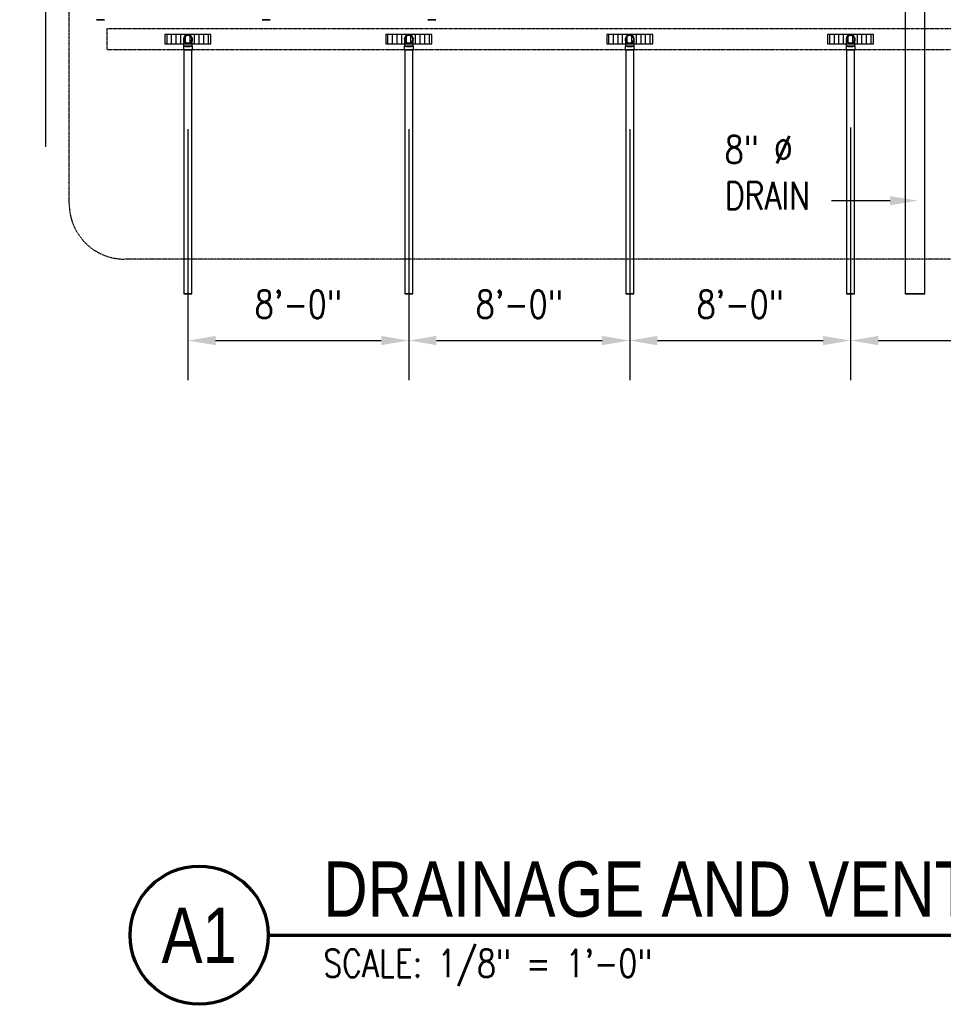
# Model space of a CAD drawing. Header units: inches. Extents: x -337 to 21291, y 405 to 2143.
# Tile 1 of 33: x -196 to 205, y 405 to 833. Entities that reach past the tile are written whole.
import ezdxf
from ezdxf import colors
from ezdxf.entities.mleader import LeaderData, LeaderLine
from ezdxf.enums import TextEntityAlignment as Align
from ezdxf.math import Vec2, Vec3

# ---------------------------------------------------------------- set-up
doc = ezdxf.new("R2010")
doc.units = ezdxf.units.IN
doc.header["$MEASUREMENT"] = 0
doc.linetypes.add('Dash', pattern=[0.25, 0.125, -0.125])
doc.linetypes.add('Dash - 1_16_', pattern=[0.1875, 0.125, -0.0625])
for name, color, linetype in [('A-ANNO-DIMS', 1, 'Continuous'), ('A-DETL-HDLN', 90, 'Dash - 1_16_'), ('A-DETL-THIN', 151, 'Continuous'), ('P-PIPE', 3, 'Continuous'), ('S-ANNO-NOTE', 2, 'Continuous'), ('S-ANNO-SYMB', 2, 'Continuous')]:
    doc.layers.add(name, color=color, linetype=linetype)
doc.layers.add('A-WALL-PATT', color=9, linetype='Continuous', true_color=0x808080)
doc.styles.add('Annotative', font='romans.shx', dxfattribs={"width": 0.8, "height": 0.125})
doc.styles.add('Arial', font='romans.shx', dxfattribs={"width": 0.8})
doc.styles.add('TITLES', font='swiss.ttf', dxfattribs={"width": 0.8, "height": 0.25})
doc.dimstyles.new('Annotative', dxfattribs={"dimscale": 0, "dimtxt": 0.125, "dimasz": 0.125, "dimexe": 0.18, "dimexo": 0.0625, "dimgap": 0.09, "dimtad": 1, "dimdec": 3, "dimzin": 3, "dimdsep": 46, "dimlunit": 4, "dimtxsty": 'Annotative', "dimcen": 0.09, "dimclrt": 2, "dimazin": 2, "dimtfac": 1, "dimtdec": 3, "dimtmove": 0, "dimatfit": 0, "dimfxl": 1, "dimtfill": 1, "dimfrac": 2, "dimtolj": 1, "dimtzin": 0, "dimarcsym": 0})
pattern_1 = [(90, (0, 0.0386), (-2, 1e-16), [])]

# ---------------------------------------------------------------- blocks, each defined once
blk = doc.blocks.new('*D36')
at = {"layer": 'A-ANNO-DIMS', "color": 0, "lineweight": -2, "transparency": 16777216}
for p, q in [((165.08, 786.32), (165.08, 676.52)), ((261.08, 786.32), (261.08, 676.52)), ((177.08, 693.8), (249.08, 693.8))]:
    blk.add_line(p, q, dxfattribs=at)
at = {"layer": 'A-ANNO-DIMS', "color": 0, "transparency": 16777216}
for points in [[(177.08, 695.8), (177.08, 691.8), (165.08, 693.8)], [(249.08, 695.8), (249.08, 691.8), (261.08, 693.8)]]:
    blk.add_solid(points, dxfattribs=at)
at = {"layer": 'A-ANNO-DIMS', "color": 2, "lineweight": -3, "transparency": 16777216, "insert": (232.91, 709.58), "char_height": 12, "width": 0.6204, "attachment_point": 5, "style": 'Annotative', "bg_fill": 3, "box_fill_scale": 1.25, "bg_fill_color": 256, "bg_fill_true_color": 13158600, "bg_fill_transparency": 0}
blk.add_mtext('\\A1;8\'-0"', dxfattribs=at)
blk = doc.blocks.new('*D37')
at = {"layer": 'A-ANNO-DIMS', "color": 0, "lineweight": -2, "transparency": 16777216}
for p, q in [((69.08, 785.71), (69.08, 676.52)), ((165.08, 785.71), (165.08, 676.52)), ((81.08, 693.8), (153.08, 693.8))]:
    blk.add_line(p, q, dxfattribs=at)
at = {"layer": 'A-ANNO-DIMS', "color": 0, "transparency": 16777216}
for points in [[(81.08, 695.8), (81.08, 691.8), (69.08, 693.8)], [(153.08, 695.8), (153.08, 691.8), (165.08, 693.8)]]:
    blk.add_solid(points, dxfattribs=at)
at = {"layer": 'A-ANNO-DIMS', "color": 2, "lineweight": -3, "transparency": 16777216, "insert": (117.08, 709.58), "char_height": 12, "width": 49.3115, "attachment_point": 5, "style": 'Annotative', "bg_fill": 3, "box_fill_scale": 1.25, "bg_fill_color": 256, "bg_fill_true_color": 13158600, "bg_fill_transparency": 0}
blk.add_mtext('\\A1;8\'-0"', dxfattribs=at)
blk = doc.blocks.new('*D38')
at = {"layer": 'A-ANNO-DIMS', "color": 0, "lineweight": -2, "transparency": 16777216}
for p, q in [((-26.92, 785.71), (-26.92, 676.52)), ((69.08, 785.71), (69.08, 676.52)), ((-14.92, 693.8), (57.08, 693.8))]:
    blk.add_line(p, q, dxfattribs=at)
at = {"layer": 'A-ANNO-DIMS', "color": 0, "transparency": 16777216}
for points in [[(-14.92, 695.8), (-14.92, 691.8), (-26.92, 693.8)], [(57.08, 695.8), (57.08, 691.8), (69.08, 693.8)]]:
    blk.add_solid(points, dxfattribs=at)
at = {"layer": 'A-ANNO-DIMS', "color": 2, "lineweight": -3, "transparency": 16777216, "insert": (21.08, 709.58), "char_height": 12, "width": 49.3115, "attachment_point": 5, "style": 'Annotative', "bg_fill": 3, "box_fill_scale": 1.25, "bg_fill_color": 256, "bg_fill_true_color": 13158600, "bg_fill_transparency": 0}
blk.add_mtext('\\A1;8\'-0"', dxfattribs=at)
blk = doc.blocks.new('*D39')
at = {"layer": 'A-ANNO-DIMS', "color": 0, "lineweight": -2, "transparency": 16777216}
for p, q in [((-122.92, 785.71), (-122.92, 676.52)), ((-26.92, 785.71), (-26.92, 676.52)), ((-110.92, 693.8), (-38.92, 693.8))]:
    blk.add_line(p, q, dxfattribs=at)
at = {"layer": 'A-ANNO-DIMS', "color": 0, "transparency": 16777216}
for points in [[(-110.92, 695.8), (-110.92, 691.8), (-122.92, 693.8)], [(-38.92, 695.8), (-38.92, 691.8), (-26.92, 693.8)]]:
    blk.add_solid(points, dxfattribs=at)
at = {"layer": 'A-ANNO-DIMS', "color": 2, "lineweight": -3, "transparency": 16777216, "insert": (-74.92, 709.58), "char_height": 12, "width": 49.3115, "attachment_point": 5, "style": 'Annotative', "bg_fill": 3, "box_fill_scale": 1.25, "bg_fill_color": 256, "bg_fill_true_color": 13158600, "bg_fill_transparency": 0}
blk.add_mtext('\\A1;8\'-0"', dxfattribs=at)
blk = doc.blocks.new('Bend - PVC - Sch 40 - DWV_USACE - Standard-1094379-00_SP_Foundation Drainage Plan-TO FDN_DOC')
at = {"layer": 'P-PIPE'}
for p, q in [((656.48, 791.55), (656.48, 790.05)), ((660.43, 790.05), (660.43, 791.55))]:
    blk.add_line(p, q, dxfattribs=at)
at = {"layer": 'P-PIPE', "flags": 128}
for points in [[(656.71, 794.61), (656.71, 794.68), (656.71, 794.75), (656.72, 794.82), (656.73, 794.89), (656.74, 794.96), (656.76, 795.03), (656.77, 795.09), (656.79, 795.16), (656.82, 795.23), (656.84, 795.29), (656.87, 795.35), (656.9, 795.42), (656.94, 795.48), (656.97, 795.54), (657.01, 795.6), (657.05, 795.65), (657.09, 795.71), (657.14, 795.76), (657.19, 795.82), (657.24, 795.86), (657.29, 795.91), (657.34, 795.96), (657.4, 796), (657.45, 796.04), (657.51, 796.08), (657.57, 796.12), (657.63, 796.15), (657.69, 796.18), (657.76, 796.21), (657.82, 796.24), (657.89, 796.26), (657.95, 796.29), (658.02, 796.3), (658.09, 796.32), (658.16, 796.33), (658.23, 796.34), (658.3, 796.35), (658.37, 796.36), (658.44, 796.36), (658.46, 796.36)], [(658.46, 796.36), (658.53, 796.36), (658.6, 796.35), (658.66, 796.35), (658.73, 796.34), (658.8, 796.32), (658.87, 796.31), (658.94, 796.29), (659.01, 796.27), (659.07, 796.25), (659.14, 796.22), (659.2, 796.19), (659.26, 796.16), (659.32, 796.13), (659.38, 796.09), (659.44, 796.05), (659.5, 796.01), (659.56, 795.97), (659.61, 795.93), (659.66, 795.88), (659.71, 795.83), (659.76, 795.78), (659.8, 795.72), (659.85, 795.67), (659.89, 795.61), (659.93, 795.55), (659.96, 795.5), (660, 795.43), (660.03, 795.37), (660.06, 795.31), (660.09, 795.24), (660.11, 795.18), (660.13, 795.11), (660.15, 795.04), (660.17, 794.98), (660.18, 794.91), (660.19, 794.84), (660.2, 794.77), (660.2, 794.7), (660.21, 794.63), (660.21, 794.61)], [(658.46, 792.86), (658.39, 792.86), (658.32, 792.87), (658.25, 792.87), (658.18, 792.88), (658.11, 792.89), (658.04, 792.91), (657.97, 792.93), (657.9, 792.95), (657.84, 792.97), (657.77, 793), (657.71, 793.03), (657.65, 793.06), (657.59, 793.09), (657.53, 793.13), (657.47, 793.17), (657.41, 793.21), (657.35, 793.25), (657.3, 793.29), (657.25, 793.34), (657.2, 793.39), (657.15, 793.44), (657.11, 793.49), (657.06, 793.55), (657.02, 793.61), (656.98, 793.66), (656.95, 793.72), (656.91, 793.78), (656.88, 793.85), (656.85, 793.91), (656.82, 793.98), (656.8, 794.04), (656.78, 794.11), (656.76, 794.18), (656.74, 794.24), (656.73, 794.31), (656.72, 794.38), (656.71, 794.45), (656.71, 794.52), (656.71, 794.59), (656.71, 794.61)], [(656.71, 792.75), (656.71, 792.86), (656.71, 792.97), (656.71, 793.08), (656.71, 793.19), (656.71, 793.29), (656.71, 793.39), (656.71, 793.49), (656.71, 793.58), (656.71, 793.67), (656.71, 793.76), (656.71, 793.84), (656.71, 793.92), (656.71, 794), (656.71, 794.07), (656.71, 794.14), (656.71, 794.2), (656.71, 794.26), (656.71, 794.31), (656.71, 794.36), (656.71, 794.41), (656.71, 794.45), (656.71, 794.49), (656.71, 794.52), (656.71, 794.55), (656.71, 794.57), (656.71, 794.59), (656.71, 794.6), (656.71, 794.61), (656.71, 794.61)], [(656.71, 791.55), (656.71, 791.67), (656.71, 791.79), (656.71, 791.92), (656.71, 792.04), (656.71, 792.16), (656.71, 792.28), (656.71, 792.4), (656.71, 792.52), (656.71, 792.63), (656.71, 792.71)], [(660.21, 794.61), (660.2, 794.54), (660.2, 794.47), (660.19, 794.4), (660.18, 794.33), (660.17, 794.26), (660.16, 794.19), (660.14, 794.13), (660.12, 794.06), (660.09, 793.99), (660.07, 793.93), (660.04, 793.86), (660.01, 793.8), (659.97, 793.74), (659.94, 793.68), (659.9, 793.62), (659.86, 793.56), (659.82, 793.51), (659.77, 793.46), (659.72, 793.4), (659.67, 793.35), (659.62, 793.31), (659.57, 793.26), (659.52, 793.22), (659.46, 793.18), (659.4, 793.14), (659.34, 793.1), (659.28, 793.07), (659.22, 793.03), (659.15, 793.01), (659.09, 792.98), (659.02, 792.95), (658.96, 792.93), (658.89, 792.91), (658.82, 792.9), (658.75, 792.88), (658.68, 792.87), (658.61, 792.87), (658.54, 792.86), (658.47, 792.86), (658.46, 792.86)], [(660.21, 794.61), (660.21, 794.61), (660.21, 794.6), (660.21, 794.59), (660.21, 794.57), (660.21, 794.55), (660.21, 794.52), (660.21, 794.49), (660.21, 794.45), (660.21, 794.41), (660.21, 794.37), (660.21, 794.31), (660.21, 794.26), (660.21, 794.2), (660.21, 794.14), (660.21, 794.07), (660.21, 794), (660.21, 793.92), (660.21, 793.84), (660.21, 793.76), (660.21, 793.67), (660.21, 793.58), (660.21, 793.49), (660.21, 793.39), (660.21, 793.29), (660.21, 793.19), (660.21, 793.08), (660.21, 792.97), (660.21, 792.86), (660.21, 792.75), (660.21, 792.71)], [(660.21, 792.71), (660.21, 792.64), (660.21, 792.52), (660.21, 792.4), (660.21, 792.28), (660.21, 792.16), (660.21, 792.04), (660.21, 791.92), (660.21, 791.8), (660.21, 791.67), (660.21, 791.55), (660.21, 791.55)]]:
    blk.add_lwpolyline(points, dxfattribs=at)
at = {"layer": 'P-PIPE'}
for radius, start, end in [(1.98, 90, 254.3897), (1.98, 90, 254.3897), (1.75, 90, 270), (1.98, 285.6103, 90), (1.98, 285.6103, 90), (1.75, 270, 90), (1.98, 255, 270), (1.98, 255, 270), (1.98, 270, 285), (1.98, 270, 285)]:
    blk.add_arc((658.46, 794.61), radius, start, end, dxfattribs=at)
for centre, major_axis, start_param, end_param in [((658.46, 791.55), (1.98, 0), 1.570796, 4.712389), ((658.46, 791.55), (1.75, 0), 1.570796, 4.712389), ((658.46, 791.55), (1.98, 0), 4.712389, 7.853982), ((658.46, 791.55), (1.75, 0), 4.712389, 7.853982), ((658.46, 790.05), (1.98, 0), 1.570796, 4.712389), ((658.46, 790.05), (1.98, 0), 4.712389, 7.853982)]:
    blk.add_ellipse(centre, major_axis=major_axis, ratio=0.010416, start_param=start_param, end_param=end_param, dxfattribs=at)
blk = doc.blocks.new('Mechanical_Box_H_rvt-1-00_SP_Foundation Drainage Plan-TO FDN_DOC')
at = {"layer": 'P-PIPE'}
for p, q in [((188.72, 961.24), (188.72, 713.98)), ((197.34, 713.98), (197.34, 961.24)), ((-124.67, 820.05), (-124.67, 713.98)), ((-121.17, 713.98), (-121.17, 820.05)), ((-28.67, 820.05), (-28.67, 713.98)), ((-25.17, 713.98), (-25.17, 820.05)), ((67.33, 820.05), (67.33, 713.98)), ((70.83, 713.98), (70.83, 820.05)), ((163.33, 820.05), (163.33, 713.98)), ((166.83, 713.98), (166.83, 820.05))]:
    blk.add_line(p, q, dxfattribs=at)
at = {"layer": 'P-PIPE', "lineweight": -3}
for p, q in [((-162.67, 833.11), (-160.92, 833.11)), ((-160.92, 833.11), (-162.67, 833.11)), ((-160.92, 833.11), (-159.17, 833.11)), ((-159.17, 833.11), (-160.92, 833.11)), ((-90.67, 833.11), (-88.92, 833.11)), ((-88.92, 833.11), (-90.67, 833.11)), ((-88.92, 833.11), (-87.17, 833.11)), ((-87.17, 833.11), (-88.92, 833.11)), ((-18.67, 833.11), (-16.92, 833.11)), ((-16.92, 833.11), (-18.67, 833.11)), ((-16.92, 833.11), (-15.17, 833.11)), ((-15.17, 833.11), (-16.92, 833.11))]:
    blk.add_line(p, q, dxfattribs=at)
at = {"layer": 'P-PIPE'}
for centre, start, end in [((-122.92, 824.61), 0, 180), ((-26.92, 824.61), 360, 180), ((69.08, 824.61), 0, 180), ((165.08, 824.61), 0, 180), ((-122.92, 824.61), 180, 0), ((-26.92, 824.61), 180, 360), ((69.08, 824.61), 180, 0), ((165.08, 824.61), 180, 0)]:
    blk.add_arc(centre, 1.75, start, end, dxfattribs=at)
for centre, major_axis, start_param, end_param in [((-122.92, 820.05), (1.75, 0), 1.570796, 3.141593), ((-122.92, 820.05), (1.75, 0), 3.141593, 4.712389), ((-122.92, 820.05), (1.75, 0), 0, 1.570796), ((-122.92, 820.05), (1.75, 0), 4.712389, 6.283185), ((-26.92, 820.05), (1.75, 0), 1.570796, 3.141593), ((-26.92, 820.05), (1.75, 0), 3.141593, 4.712389), ((-26.92, 820.05), (1.75, 0), 0, 1.570796), ((-26.92, 820.05), (1.75, 0), 4.712389, 6.283185), ((69.08, 820.05), (1.75, 0), 1.570796, 3.141593), ((69.08, 820.05), (1.75, 0), 3.141593, 4.712389), ((69.08, 820.05), (1.75, 0), 0, 1.570796), ((69.08, 820.05), (1.75, 0), 4.712389, 6.283185), ((165.08, 820.05), (1.75, 0), 1.570796, 3.141593), ((165.08, 820.05), (1.75, 0), 3.141593, 4.712389), ((165.08, 820.05), (1.75, 0), 0, 1.570796), ((165.08, 820.05), (1.75, 0), 4.712389, 6.283185), ((-122.92, 713.98), (1.75, 0), 1.570796, 3.141593), ((-122.92, 713.98), (-1.75, 0), 0, 1.570796), ((-122.92, 713.98), (1.75, 0), 0, 1.570796), ((-122.92, 713.98), (-1.75, 0), 1.570796, 3.141593), ((-26.92, 713.98), (-1.75, 0), 4.712389, 6.283185), ((-26.92, 713.98), (-1.75, 0), 0, 1.570796), ((-26.92, 713.98), (1.75, 0), 0, 1.570796), ((-26.92, 713.98), (-1.75, 0), 1.570796, 3.141593), ((69.08, 713.98), (1.75, 0), 1.570796, 3.141593), ((69.08, 713.98), (-1.75, 0), 0, 1.570796), ((69.08, 713.98), (1.75, 0), 0, 1.570796), ((69.08, 713.98), (-1.75, 0), 1.570796, 3.141593), ((165.08, 713.98), (1.75, 0), 1.570796, 3.141593), ((165.08, 713.98), (1.75, 0), 3.141593, 4.712389), ((165.08, 713.98), (1.75, 0), 0, 1.570796), ((165.08, 713.98), (1.75, 0), 4.712389, 6.283185), ((193.03, 713.98), (4.31, 0), 1.570796, 3.141593), ((193.03, 713.98), (-4.31, 0), 0, 1.570796), ((193.03, 713.98), (4.31, 0), 0, 1.570796), ((193.03, 713.98), (-4.31, 0), 1.570796, 3.141593)]:
    blk.add_ellipse(centre, major_axis=major_axis, ratio=0.010416, start_param=start_param, end_param=end_param, dxfattribs=at)
at = {"layer": 'P-PIPE', "color": 3, "lineweight": 9}
for p in [(-781.38, 30), (-685.38, 30), (-589.38, 30), (-493.38, 30)]:
    blk.add_blockref('Bend - PVC - Sch 40 - DWV_USACE - Standard-1094379-00_SP_Foundation Drainage Plan-TO FDN_DOC', p, dxfattribs=at)
blk = doc.blocks.new('*U2')
at = {"linetype": 'Continuous', "lineweight": 70}
blk.add_line((1.125, 0.625), (29.5, 0.625), dxfattribs=at)
at = {"lineweight": 70}
blk.add_circle((0.8125, 0.625), 0.3125, dxfattribs=at)
at = {"style": 'Arial'}
blk.add_attdef('DRAWING_AREA_TITLE', text='', height=0.1875, dxfattribs=at).set_placement((1.3743, 0.6339), align=Align.BOTTOM_LEFT)
blk.add_attdef('X#', text='', height=0.1875, dxfattribs=at).set_placement((0.8125, 0.625), align=Align.MIDDLE_CENTER)
blk.add_attdef('SCALE:', text='', height=0.0938, dxfattribs=at).set_placement((1.3743, 0.5606), align=Align.TOP_LEFT)

msp = doc.modelspace()

# ---------------------------------------------------------------- hatches: boundary and pattern name
at = {"layer": 'A-WALL-PATT', "lineweight": -3}
h = msp.add_hatch(dxfattribs=at)
h.set_pattern_fill('_USER', color=8, scale=2, angle=90, style=0, pattern_type=0)
h.set_pattern_definition(pattern_1)
h.paths.add_polyline_path([(-112.9226, 822.7445), (-112.9226, 826.7445), (-132.9226, 826.7445), (-132.9226, 822.7445)])
h = msp.add_hatch(dxfattribs=at)
h.set_pattern_fill('_USER', color=8, scale=2, angle=90, style=0, pattern_type=0)
h.set_pattern_definition(pattern_1)
h.paths.add_polyline_path([(-16.9226, 822.7445), (-16.9226, 826.7445), (-36.9226, 826.7445), (-36.9226, 822.7445)])
h = msp.add_hatch(dxfattribs=at)
h.set_pattern_fill('_USER', color=8, scale=2, angle=90, style=0, pattern_type=0)
h.set_pattern_definition(pattern_1)
h.paths.add_polyline_path([(79.0774, 822.7445), (79.0774, 826.7445), (59.0774, 826.7445), (59.0774, 822.7445)])
h = msp.add_hatch(dxfattribs=at)
h.set_pattern_fill('_USER', color=8, scale=2, angle=90, style=0, pattern_type=0)
h.set_pattern_definition(pattern_1)
h.paths.add_polyline_path([(175.0774, 822.7445), (175.0774, 826.7445), (155.0774, 826.7445), (155.0774, 822.7445)])

# ---------------------------------------------------------------- linework, layer by layer
at = {"layer": 'A-DETL-HDLN', "lineweight": -3}
for p, q in [((-158.0847, 829.369), (590.2336, 829.369)), ((-158.0847, 820.0565), (-158.0847, 829.369)), ((590.2336, 820.0565), (-158.0847, 820.0565))]:
    msp.add_line(p, q, dxfattribs=at)
at = {"layer": 'A-DETL-THIN', "lineweight": -3}
msp.add_lwpolyline([(-184.7564, 967.8633), (-184.7564, 882.2754), (-173.4813, 882.2754), (-196.0315, 869.9977), (-184.7564, 869.9977), (-184.7564, 777.9651)], dxfattribs=at)
at = {"layer": 'P-PIPE', "lineweight": -3}
for points in [[(-132.9226, 826.7059), (-132.9226, 822.7059), (-112.9226, 822.7059), (-112.9226, 826.7059)], [(-36.9226, 822.7059), (-16.9226, 822.7059), (-16.9226, 826.7059), (-36.9226, 826.7059)], [(59.0774, 822.7059), (79.0774, 822.7059), (79.0774, 826.7059), (59.0774, 826.7059)], [(155.0774, 826.7059), (155.0774, 822.7059), (175.0774, 822.7059), (175.0774, 826.7059)]]:
    msp.add_lwpolyline(points, close=True, dxfattribs=at)

# ---------------------------------------------------------------- block references
at = {"layer": 'S-ANNO-SYMB', "lineweight": -3}
ref = msp.add_blockref('*U2', (-196.0344, 375.4055), dxfattribs=dict(at, xscale=96, yscale=96, zscale=96))
ref.add_attrib('SCALE:', 'SCALE: 1/8" = 1\'-0"    ', dxfattribs={"layer": '0', "height": 12, "style": 'Annotative', "width": 0.796875}).set_placement((-64.102, 429.2217), align=Align.TOP_LEFT)
ref.add_attrib('DRAWING_AREA_TITLE', 'DRAINAGE AND VENTILATION PLAN - ALTERNATE', dxfattribs={"layer": '0', "height": 24, "style": 'TITLES', "width": 0.796875}).set_placement((-64.102, 436.2606), align=Align.BOTTOM_LEFT)
ref.add_attrib('X#', 'A1', dxfattribs={"layer": '0', "height": 24, "style": 'TITLES', "width": 0.796875}).set_placement((-118.0344, 435.4055), align=Align.MIDDLE_CENTER)

# ---------------------------------------------------------------- dimensions: what is measured, and where the dimension line sits
at = {"layer": 'A-ANNO-DIMS', "lineweight": -3}
dim = msp.add_linear_dim(base=(261.0774, 693.7982), p1=(165.0774, 792.3181), p2=(261.0774, 792.3181), dimstyle='Annotative', override={"dimpost": '\\X'}, dxfattribs=at)
dim.commit()
dim.dimension.update_dxf_attribs({"geometry": '*D36', "text_midpoint": (232.9053, 693.7982), "dimtype": 160})

# ---------------------------------------------------------------- next in the draw order: dimensions: what is measured, and where the dimension line sits
dim = msp.add_linear_dim(base=(165.0774, 693.7982), p1=(69.0774, 791.7059), p2=(165.0774, 791.7059), dimstyle='Annotative', override={"dimpost": '\\X'}, dxfattribs=at)
dim.commit()
dim.dimension.update_dxf_attribs({"geometry": '*D37', "text_midpoint": (117.0774, 709.581)})

# ---------------------------------------------------------------- next in the draw order: dimensions: what is measured, and where the dimension line sits
dim = msp.add_linear_dim(base=(69.0774, 693.7982), p1=(-26.9226, 791.7059), p2=(69.0774, 791.7059), dimstyle='Annotative', override={"dimpost": '\\X'}, dxfattribs=at)
dim.commit()
dim.dimension.update_dxf_attribs({"geometry": '*D38', "text_midpoint": (21.0774, 709.581)})

# ---------------------------------------------------------------- next in the draw order: leaders
at = {"layer": 'S-ANNO-NOTE', "lineweight": -3}
ml = msp.add_multileader_mtext('Standard', dxfattribs=at)
ml.set_content('8" %%C\\PDRAIN', color=256, style='Annotative')
ml.set_leader_properties(color=1, linetype='ByLayer', lineweight=-1)
ml.build(insert=Vec2(0, 0))
ml.multileader.update_dxf_attribs({"text_right_attachment_type": 3, "dogleg_length": 0.125, "arrow_head_size": 12, "scale": 96})
ctx = ml.context
ctx.base_point, ctx.scale, ctx.char_height, ctx.arrow_head_size, ctx.landing_gap_size, ctx.plane_origin = Vec3(101.325, 776.8005), 96, 12, 12, 9, Vec3(191.0255, 877.014)
ctx.right_attachment = 3
notes = []
notes.append((ctx, [(0, (1, 1, 0), (168.8107, 754.5148), (-1, 0), 12, [(0, [(194.2566, 754.5942)], 0, [])])]))
ctx.mtext.insert, ctx.mtext.flow_direction = Vec3(110.325, 782.8005), 5
for ctx, leaders in notes:
    for number, flags, end, landing, length, lines in leaders:
        leader = LeaderData()
        leader.index, (leader.has_last_leader_line, leader.has_dogleg_vector, leader.attachment_direction) = number, flags
        leader.last_leader_point, leader.dogleg_vector, leader.dogleg_length = Vec3(end), Vec3(landing), length
        for number, points, colour, breaks in lines:
            line = LeaderLine()
            line.index, line.vertices, line.color, line.breaks = number, Vec3.list(points), colors.encode_raw_color(colour), breaks
            leader.lines.append(line)
        ctx.leaders.append(leader)

# ---------------------------------------------------------------- next in the draw order: dimensions: what is measured, and where the dimension line sits
at = {"layer": 'A-ANNO-DIMS', "lineweight": -3}
dim = msp.add_linear_dim(base=(-26.9226, 693.7982), p1=(-122.9226, 791.7059), p2=(-26.9226, 791.7059), dimstyle='Annotative', override={"dimpost": '\\X'}, dxfattribs=at)
dim.commit()
dim.dimension.update_dxf_attribs({"geometry": '*D39', "text_midpoint": (-74.9226, 709.581)})

# ---------------------------------------------------------------- next in the draw order: linework, layer by layer
at = {"layer": 'S-ANNO-SYMB', "linetype": 'Dash', "lineweight": -3}
msp.add_lwpolyline([(-174.4984, 753.1765), (-174.4984, 1144.0985, -0.41421356), (-150.4984, 1168.0985), (246.6588, 1168.0985, -0.41421356), (270.6588, 1144.0985), (270.6588, 753.1765, -0.41421356), (246.6588, 729.1765), (-150.4984, 729.1765, -0.41421356)], format="xyb", close=True, dxfattribs=at)

# ---------------------------------------------------------------- next in the draw order: block references
at = {"layer": 'P-PIPE', "lineweight": -3}
msp.add_blockref('Mechanical_Box_H_rvt-1-00_SP_Foundation Drainage Plan-TO FDN_DOC', (0.0002, 0.0965), dxfattribs=at)

doc.saveas('drawing.dxf')
